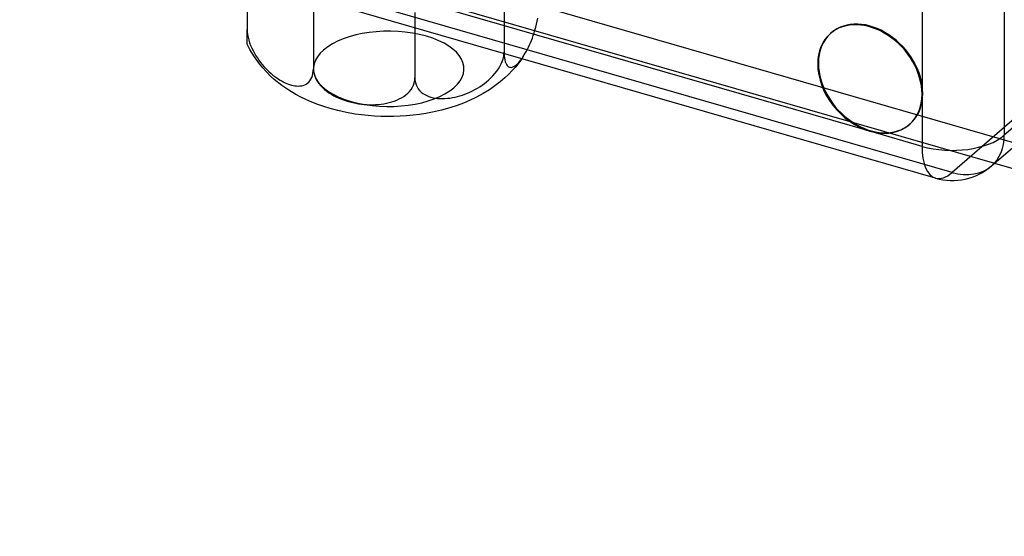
# Model space of a CAD drawing. Header units: millimetres. Extents: x -156 to 156, y -127 to 111.
# Tile 2 of 12: x -102 to -37, y -127 to -92. Entities that reach past the tile are written whole.
import ezdxf

# ---------------------------------------------------------------- set-up
doc = ezdxf.new("R2010")
doc.units = ezdxf.units.MM
doc.layers.add('HIDDEN', color=7, linetype='Continuous')
doc.layers.add('THICK', color=7, linetype='Continuous')

msp = doc.modelspace()

# ---------------------------------------------------------------- linework, layer by layer
at = {"layer": 'HIDDEN'}
for p, q in [((-3.061, -70.342), (-40.103, -102.421)), ((-40.103, -102.421), (-111.897, -81.696)), ((-35.796, -100.518), (-91.471, -84.446)), ((-93.454, -85.606), (-37.296, -101.817)), ((-69.86, -90.099), (-69.86, -94.429)), ((-75.784, -91.809), (-75.784, -92.82)), ((-67.658, -92.387), (-67.619, -92.191)), ((-67.806, -92.971), (-67.752, -92.778)), ((-67.752, -92.778), (-67.702, -92.581)), ((-67.702, -92.581), (-67.658, -92.387)), ((-68.045, -93.666), (-67.981, -93.499)), ((-67.981, -93.499), (-67.919, -93.324)), ((-67.919, -93.324), (-67.862, -93.152)), ((-67.862, -93.152), (-67.806, -92.971)), ((-48.186, -93.201), (-48.136, -93.158)), ((-68.306, -94.246), (-68.238, -94.107)), ((-68.238, -94.107), (-68.171, -93.963)), ((-68.171, -93.963), (-68.107, -93.817)), ((-68.107, -93.817), (-68.045, -93.666)), ((-69.863, -94.529), (-69.862, -94.512)), ((-69.862, -94.512), (-69.861, -94.495)), ((-69.861, -94.478), (-69.86, -94.462)), ((-69.861, -94.495), (-69.861, -94.478)), ((-69.86, -94.429), (-69.86, -94.446)), ((-69.86, -94.446), (-69.86, -94.429)), ((-69.86, -94.446), (-69.86, -94.463)), ((-69.86, -94.462), (-69.86, -94.446)), ((-69.86, -94.463), (-69.859, -94.48)), ((-69.859, -94.48), (-69.859, -94.497)), ((-69.859, -94.497), (-69.859, -94.514)), ((-69.859, -94.514), (-69.858, -94.531)), ((-68.65, -94.828), (-68.635, -94.805)), ((-68.631, -94.801), (-68.647, -94.825)), ((-68.635, -94.805), (-68.619, -94.783)), ((-68.616, -94.778), (-68.631, -94.801)), ((-68.619, -94.783), (-68.603, -94.759)), ((-68.6, -94.754), (-68.616, -94.778)), ((-68.603, -94.759), (-68.588, -94.736)), ((-68.585, -94.731), (-68.6, -94.754)), ((-68.588, -94.736), (-68.518, -94.626)), ((-68.518, -94.626), (-68.447, -94.507)), ((-68.447, -94.507), (-68.376, -94.38)), ((-68.376, -94.38), (-68.306, -94.246)), ((-68.68, -94.871), (-68.665, -94.849)), ((-68.663, -94.848), (-68.679, -94.871)), ((-68.665, -94.849), (-68.65, -94.828)), ((-68.647, -94.825), (-68.663, -94.848)), ((-42.949, -99.249), (-42.899, -99.205))]:
    msp.add_line(p, q, dxfattribs=at)
for centre, major_axis, ratio, start_param, end_param in [((-45.517, -96.182), (2.619, -3.024), 0.75, 0.713724, 3.141552), ((-77.52, -95.546), (-5, 0), 0.5, -2.094395, -0.523599), ((-77.52, -95.546), (-5, 0), 0.5, 1.047198, 4.18879), ((-45.517, -96.182), (2.619, -3.024), 0.75, 3.141552, 3.152548), ((-77.52, -95.546), (-5, 0), 0.5, -0.523599, 1.047198), ((-45.517, -96.182), (2.619, -3.024), 0.75, -0.000041, 0.713724), ((-45.517, -96.182), (2.619, -3.024), 0.75, -0.011064, -0.000041), ((-40.103, -98.957), (-2.619, 3.024), 0.75, 2.284521, 3.141672), ((-40.103, -98.957), (1.109, 3.843), 0.433013, -3.141586, -2.55359)]:
    msp.add_ellipse(centre, major_axis=major_axis, ratio=ratio, start_param=start_param, end_param=end_param, dxfattribs=at)
at = {"layer": 'THICK'}
for p, q in [((-36.639, -54.404), (-36.639, -99.957)), ((-42.103, -58.6), (-42.103, -97.225)), ((-0.317, -68.501), (-36.639, -99.957)), ((-37.485, -101.981), (-0.704, -70.128)), ((-45.567, -99.689), (-110.433, -80.964)), ((-41.213, -102.8), (-113.006, -82.075)), ((-86.917, -89.606), (-86.917, -92.926)), ((-82.52, -91.215), (-82.52, -95.546)), ((-75.784, -92.82), (-75.784, -96.14)), ((-86.917, -92.926), (-86.91, -93.093)), ((-86.917, -93.099), (-86.917, -92.926)), ((-86.917, -93.263), (-86.917, -93.099)), ((-86.917, -93.402), (-86.917, -93.263)), ((-86.917, -93.527), (-86.917, -93.402)), ((-86.91, -93.093), (-86.889, -93.274)), ((-86.889, -93.274), (-86.856, -93.45)), ((-86.856, -93.45), (-86.811, -93.63)), ((-86.917, -93.635), (-86.917, -93.527)), ((-86.917, -93.72), (-86.917, -93.635)), ((-86.917, -93.789), (-86.917, -93.72)), ((-86.917, -93.842), (-86.917, -93.789)), ((-86.917, -93.878), (-86.917, -93.842)), ((-86.917, -93.898), (-86.917, -93.878)), ((-86.917, -93.905), (-86.917, -93.898)), ((-86.731, -94.273), (-86.917, -93.905)), ((-86.811, -93.63), (-86.753, -93.816)), ((-86.753, -93.816), (-86.686, -93.996)), ((-86.686, -93.996), (-86.613, -94.165)), ((-86.441, -94.754), (-86.731, -94.273)), ((-86.613, -94.165), (-86.53, -94.338)), ((-86.53, -94.338), (-86.437, -94.51)), ((-86.108, -95.216), (-86.441, -94.754)), ((-86.437, -94.51), (-86.34, -94.674)), ((-86.34, -94.674), (-86.242, -94.826)), ((-69.924, -94.88), (-69.884, -94.705)), ((-69.884, -94.705), (-69.863, -94.529)), ((-69.858, -94.531), (-69.85, -94.691)), ((-69.85, -94.691), (-69.834, -94.834)), ((-86.242, -94.826), (-86.139, -94.974)), ((-86.139, -94.974), (-86.027, -95.122)), ((-85.883, -95.488), (-86.108, -95.216)), ((-86.027, -95.122), (-85.915, -95.261)), ((-85.915, -95.261), (-85.806, -95.387)), ((-85.806, -95.387), (-85.693, -95.509)), ((-70.235, -95.554), (-70.139, -95.396)), ((-70.139, -95.396), (-70.051, -95.224)), ((-70.051, -95.224), (-69.978, -95.049)), ((-69.978, -95.049), (-69.924, -94.88)), ((-69.834, -94.834), (-69.811, -94.959)), ((-69.811, -94.959), (-69.782, -95.074)), ((-69.782, -95.074), (-69.746, -95.172)), ((-69.746, -95.172), (-69.707, -95.25)), ((-69.707, -95.25), (-69.663, -95.316)), ((-69.663, -95.316), (-69.614, -95.369)), ((-69.614, -95.369), (-69.561, -95.408)), ((-69.561, -95.408), (-69.508, -95.432)), ((-69.508, -95.432), (-69.452, -95.444)), ((-69.452, -95.444), (-69.392, -95.446)), ((-69.392, -95.446), (-69.331, -95.436)), ((-69.331, -95.436), (-69.271, -95.417)), ((-69.088, -95.406), (-69.316, -95.665)), ((-69.271, -95.417), (-69.21, -95.389)), ((-69.21, -95.389), (-69.146, -95.352)), ((-69.146, -95.352), (-69.08, -95.306)), ((-68.875, -95.142), (-69.088, -95.406)), ((-69.08, -95.306), (-69.013, -95.25)), ((-69.013, -95.25), (-68.945, -95.187)), ((-68.945, -95.187), (-68.878, -95.116)), ((-68.878, -95.116), (-68.81, -95.039)), ((-68.679, -94.871), (-68.875, -95.142)), ((-68.81, -95.039), (-68.744, -94.956)), ((-68.744, -94.956), (-68.68, -94.871)), ((-85.643, -95.751), (-85.883, -95.488)), ((-85.693, -95.509), (-85.576, -95.628)), ((-85.389, -96.004), (-85.643, -95.751)), ((-85.576, -95.628), (-85.455, -95.743)), ((-85.455, -95.743), (-85.331, -95.853)), ((-85.121, -96.247), (-85.389, -96.004)), ((-85.331, -95.853), (-85.207, -95.957)), ((-85.207, -95.957), (-85.082, -96.053)), ((-85.082, -96.053), (-84.958, -96.142)), ((-82.626, -96.124), (-82.581, -95.998)), ((-82.581, -95.998), (-82.548, -95.861)), ((-82.548, -95.861), (-82.527, -95.705)), ((-82.527, -95.705), (-82.52, -95.546)), ((-82.52, -95.546), (-82.51, -95.71)), ((-82.51, -95.71), (-82.478, -95.881)), ((-82.478, -95.881), (-82.427, -96.042)), ((-82.427, -96.042), (-82.358, -96.201)), ((-70.729, -96.151), (-70.596, -96.015)), ((-70.596, -96.015), (-70.465, -95.866)), ((-70.465, -95.866), (-70.343, -95.711)), ((-70.343, -95.711), (-70.235, -95.554)), ((-69.558, -95.914), (-69.813, -96.153)), ((-69.316, -95.665), (-69.558, -95.914)), ((-84.608, -96.656), (-85.121, -96.247)), ((-84.958, -96.142), (-84.837, -96.224)), ((-84.837, -96.224), (-84.719, -96.297)), ((-84.719, -96.297), (-84.601, -96.365)), ((-84.161, -96.963), (-84.608, -96.656)), ((-84.601, -96.365), (-84.479, -96.428)), ((-84.479, -96.428), (-84.355, -96.486)), ((-84.355, -96.486), (-84.231, -96.538)), ((-84.231, -96.538), (-84.106, -96.583)), ((-84.106, -96.583), (-83.983, -96.62)), ((-83.983, -96.62), (-83.862, -96.649)), ((-83.862, -96.649), (-83.745, -96.67)), ((-83.745, -96.67), (-83.632, -96.683)), ((-83.632, -96.683), (-83.523, -96.687)), ((-83.523, -96.687), (-83.41, -96.682)), ((-83.41, -96.682), (-83.299, -96.666)), ((-83.299, -96.666), (-83.195, -96.641)), ((-83.195, -96.641), (-83.097, -96.606)), ((-83.097, -96.606), (-83, -96.558)), ((-83, -96.558), (-82.908, -96.496)), ((-82.908, -96.496), (-82.824, -96.423)), ((-82.824, -96.423), (-82.752, -96.34)), ((-82.752, -96.34), (-82.684, -96.24)), ((-82.684, -96.24), (-82.626, -96.124)), ((-82.358, -96.201), (-82.269, -96.36)), ((-82.269, -96.36), (-82.166, -96.509)), ((-82.166, -96.509), (-82.055, -96.645)), ((-82.055, -96.645), (-81.926, -96.78)), ((-76.035, -96.91), (-75.946, -96.766)), ((-75.946, -96.766), (-75.877, -96.62)), ((-75.877, -96.62), (-75.826, -96.467)), ((-75.826, -96.467), (-75.794, -96.302)), ((-75.794, -96.302), (-75.784, -96.14)), ((-75.784, -96.14), (-75.775, -96.302)), ((-75.775, -96.302), (-75.746, -96.463)), ((-75.746, -96.463), (-75.701, -96.608)), ((-75.701, -96.608), (-75.639, -96.744)), ((-75.639, -96.744), (-75.559, -96.873)), ((-71.626, -96.831), (-71.469, -96.734)), ((-71.469, -96.734), (-71.317, -96.634)), ((-71.317, -96.634), (-71.168, -96.526)), ((-71.168, -96.526), (-71.015, -96.406)), ((-71.015, -96.406), (-70.865, -96.279)), ((-70.865, -96.279), (-70.729, -96.151)), ((-70.469, -96.682), (-70.835, -96.934)), ((-70.113, -96.41), (-70.469, -96.682)), ((-69.813, -96.153), (-70.113, -96.41)), ((-83.69, -97.245), (-84.161, -96.963)), ((-83.362, -97.42), (-83.69, -97.245)), ((-83.025, -97.584), (-83.362, -97.42)), ((-81.926, -96.78), (-81.785, -96.909)), ((-81.785, -96.909), (-81.636, -97.028)), ((-81.636, -97.028), (-81.486, -97.135)), ((-81.486, -97.135), (-81.328, -97.235)), ((-81.328, -97.235), (-81.157, -97.332)), ((-81.157, -97.332), (-80.984, -97.419)), ((-80.984, -97.419), (-80.817, -97.495)), ((-76.668, -97.466), (-76.519, -97.373)), ((-76.519, -97.373), (-76.378, -97.269)), ((-76.378, -97.269), (-76.25, -97.157)), ((-76.25, -97.157), (-76.138, -97.041)), ((-76.138, -97.041), (-76.035, -96.91)), ((-75.559, -96.873), (-75.468, -96.987)), ((-75.468, -96.987), (-75.368, -97.085)), ((-75.368, -97.085), (-75.254, -97.176)), ((-75.254, -97.176), (-75.128, -97.257)), ((-75.128, -97.257), (-74.995, -97.325)), ((-74.995, -97.325), (-74.863, -97.379)), ((-74.863, -97.379), (-74.721, -97.426)), ((-73.282, -97.455), (-73.115, -97.421)), ((-73.115, -97.421), (-72.95, -97.381)), ((-72.95, -97.381), (-72.791, -97.337)), ((-72.791, -97.337), (-72.629, -97.286)), ((-72.629, -97.286), (-72.463, -97.228)), ((-72.463, -97.228), (-72.295, -97.162)), ((-72.295, -97.162), (-72.125, -97.089)), ((-72.125, -97.089), (-71.956, -97.009)), ((-71.956, -97.009), (-71.79, -96.923)), ((-71.79, -96.923), (-71.626, -96.831)), ((-71.439, -97.294), (-71.729, -97.445)), ((-71.254, -97.189), (-71.439, -97.294)), ((-70.835, -96.934), (-71.254, -97.189)), ((-42.103, -97.225), (-42.103, -100.689)), ((-82.633, -97.756), (-83.025, -97.584)), ((-82.232, -97.913), (-82.633, -97.756)), ((-81.823, -98.056), (-82.232, -97.913)), ((-81.407, -98.184), (-81.823, -98.056)), ((-80.817, -97.495), (-80.645, -97.565)), ((-80.645, -97.565), (-80.465, -97.63)), ((-80.465, -97.63), (-80.28, -97.689)), ((-80.28, -97.689), (-80.091, -97.742)), ((-80.091, -97.742), (-79.9, -97.788)), ((-79.9, -97.788), (-79.709, -97.828)), ((-79.709, -97.828), (-79.519, -97.86)), ((-79.519, -97.86), (-79.333, -97.885)), ((-79.333, -97.885), (-79.152, -97.904)), ((-79.152, -97.904), (-78.971, -97.917)), ((-78.971, -97.917), (-78.785, -97.924)), ((-78.785, -97.924), (-78.595, -97.926)), ((-78.595, -97.926), (-78.404, -97.92)), ((-78.404, -97.92), (-78.213, -97.908)), ((-78.213, -97.908), (-78.024, -97.888)), ((-78.024, -97.888), (-77.839, -97.861)), ((-77.839, -97.861), (-77.66, -97.828)), ((-77.66, -97.828), (-77.487, -97.789)), ((-77.487, -97.789), (-77.32, -97.743)), ((-77.32, -97.743), (-77.147, -97.686)), ((-77.147, -97.686), (-76.976, -97.619)), ((-76.976, -97.619), (-76.818, -97.546)), ((-76.818, -97.546), (-76.668, -97.466)), ((-74.721, -97.426), (-74.569, -97.463)), ((-74.569, -97.463), (-74.416, -97.491)), ((-74.416, -97.491), (-74.268, -97.508)), ((-74.268, -97.508), (-74.114, -97.518)), ((-74.114, -97.518), (-73.954, -97.521)), ((-73.954, -97.521), (-73.789, -97.516)), ((-73.789, -97.516), (-73.621, -97.503)), ((-73.621, -97.503), (-73.452, -97.482)), ((-72.976, -97.974), (-73.47, -98.136)), ((-73.452, -97.482), (-73.282, -97.455)), ((-72.556, -97.817), (-72.976, -97.974)), ((-72.146, -97.643), (-72.556, -97.817)), ((-71.729, -97.445), (-72.146, -97.643)), ((-80.896, -98.32), (-81.407, -98.184)), ((-80.316, -98.448), (-80.896, -98.32)), ((-79.737, -98.549), (-80.316, -98.448)), ((-79.315, -98.607), (-79.737, -98.549)), ((-78.891, -98.652), (-79.315, -98.607)), ((-78.464, -98.686), (-78.891, -98.652)), ((-78.037, -98.707), (-78.464, -98.686)), ((-77.609, -98.715), (-78.037, -98.707)), ((-77.182, -98.712), (-77.609, -98.715)), ((-76.755, -98.696), (-77.182, -98.712)), ((-76.329, -98.668), (-76.755, -98.696)), ((-75.902, -98.627), (-76.329, -98.668)), ((-75.477, -98.574), (-75.902, -98.627)), ((-75.056, -98.509), (-75.477, -98.574)), ((-74.618, -98.426), (-75.056, -98.509)), ((-74.009, -98.286), (-74.618, -98.426)), ((-73.47, -98.136), (-74.009, -98.286)), ((-42.103, -100.689), (-45.567, -99.689)), ((-37.296, -101.817), (48.454, -126.571))]:
    msp.add_line(p, q, dxfattribs=at)
msp.add_arc((-40.103, -98.957), 4, 253.89807, 310.89677, dxfattribs=at)
for centre, major_axis, ratio, start_param, end_param in [((-45.567, -96.225), (2.619, -3.024), 0.75, 0.713724, 3.141552), ((-45.567, -96.225), (2.619, -3.024), 0.75, 3.141552, 3.855317), ((-45.517, -96.182), (2.619, -3.024), 0.75, -3.130637, -2.427868), ((-45.567, -96.225), (2.619, -3.024), 0.75, -2.427868, -0.857072), ((-45.517, -96.182), (2.619, -3.024), 0.75, -2.427868, -0.011064), ((-45.567, -96.225), (2.619, -3.024), 0.75, -0.000041, 0.713724), ((-45.567, -96.225), (2.619, -3.024), 0.75, -0.857072, -0.000041), ((-40.103, -98.957), (4, 0), 0.5, -2.094395, -0.523599), ((-40.103, -98.957), (-2.619, 3.024), 0.75, -3.141514, -2.427868), ((-40.103, -98.957), (1.109, 3.843), 0.433013, 2.158799, 3.141599)]:
    msp.add_ellipse(centre, major_axis=major_axis, ratio=ratio, start_param=start_param, end_param=end_param, dxfattribs=at)

doc.saveas('drawing.dxf')
